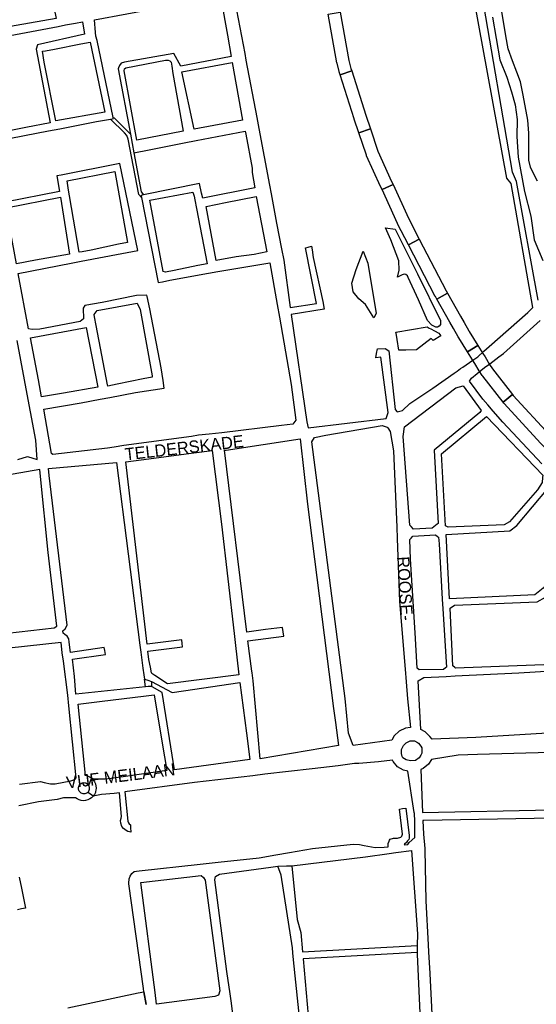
# Model space of a CAD drawing. Header units: metres. Extents: x 89872 to 99175, y 455036 to 468911.
# Tile 47 of 196: x 92658 to 93082, y 462372 to 463180. Entities that reach past the tile are written whole.
import ezdxf
from ezdxf.enums import TextEntityAlignment as Align

# ---------------------------------------------------------------- set-up
doc = ezdxf.new("R2010")
doc.units = ezdxf.units.M
for name, color, linetype in [('Spoorbaandeel', 10, 'Continuous'), ('Straatnamen', 7, 'Continuous'), ('Wegdeel doorgaand', 1, 'Continuous')]:
    doc.layers.add(name, color=color, linetype=linetype)
doc.layers.add('Waterdeel', color=7, linetype='Continuous', true_color=0x00aaff)
doc.layers.add('Wegdeel', color=7, linetype='Continuous', true_color=0x9a9a9a)

msp = doc.modelspace()

# ---------------------------------------------------------------- linework, layer by layer
at = {"layer": 'Spoorbaandeel', "color": 255, "lineweight": -3}
for points in [[(92927.93, 463146.95), (92929.6, 463140.39), (92930.28, 463138.29), (92920.75, 463135.25), (92920.03, 463137.49), (92919.95, 463137.78), (92918.2, 463144.65), (92918.12, 463145), (92910.9, 463184.9), (92920.74, 463186.68)], [(92951.69, 463072.58), (92963.04, 463047.65), (92964.25, 463045.01), (92955.14, 463040.86), (92953.94, 463043.5), (92942.48, 463068.67), (92942.29, 463069.17), (92936.14, 463087.61), (92945.63, 463090.77)], [(93007.73, 462957.91), (93008.8, 462956.02), (93000.11, 462951.08), (92998.99, 462953.05), (92998.9, 462953.21), (92976.89, 462995.57), (92985.76, 463000.18)], [(93037.94, 462906.39), (93039.72, 462903.52), (93043.48, 462897.46), (93045.82, 462893.7), (93062.4, 462872.71), (93054.55, 462866.51), (93037.79, 462887.72), (93037.47, 462888.19), (93034.99, 462892.18), (93031.22, 462898.25), (93029.44, 462901.12), (93025.36, 462907.7), (93033.85, 462912.98)]]:
    msp.add_lwpolyline(points, close=True, dxfattribs=at)
at = {"layer": 'Spoorbaandeel', "color": 7, "lineweight": -3}
for points in [[(92941.9, 463101.95), (92945.63, 463090.77), (92936.14, 463087.61), (92932.4, 463098.82), (92932.39, 463098.88), (92920.75, 463135.25), (92930.28, 463138.29)], [(92976.85, 463017.34), (92985.75, 463000.21), (92985.76, 463000.18), (92976.89, 462995.57), (92976.87, 462995.6), (92967.91, 463012.84), (92967.8, 463013.07), (92955.14, 463040.86), (92964.25, 463045.01)], [(93019.56, 462937.09), (93022.5, 462931.92), (93026.46, 462924.95), (93026.83, 462924.3), (93033.85, 462912.98), (93025.36, 462907.7), (93018.28, 462919.11), (93018.18, 462919.28), (93017.77, 462920.01), (93013.8, 462926.98), (93010.86, 462932.15), (93000.11, 462951.08), (93008.8, 462956.02)], [(93062.94, 462872.02), (93092.6, 462839.53), (93095.81, 462836.32), (93088.74, 462829.25), (93085.44, 462832.54), (93085.29, 462832.71), (93055.44, 462865.41), (93055.21, 462865.68), (93054.55, 462866.51), (93062.4, 462872.71)]]:
    msp.add_lwpolyline(points, close=True, dxfattribs=at)
at = {"layer": 'Waterdeel', "lineweight": -3}
for p, q in [((92962.52, 462999.58), (92957.92, 463009.61)), ((92957.92, 463009.61), (92966.02, 463008.49)), ((92966.02, 463008.49), (92984.26, 462971.63)), ((92968.97, 462982.48), (92962.52, 462999.58)), ((92933.89, 462975.35), (92939.57, 462990.28)), ((92939.57, 462990.28), (92943.57, 462980.56)), ((92943.57, 462980.56), (92950.38, 462939.3)), ((92969.1, 462974.84), (92968.97, 462982.48)), ((92930.33, 462963.97), (92933.89, 462975.35)), ((92967.87, 462968.92), (92969.1, 462974.84)), ((92971.81, 462970.89), (92967.87, 462968.92)), ((92973.41, 462971.51), (92971.81, 462970.89)), ((92974.77, 462971.14), (92973.41, 462971.51)), ((92976.12, 462970.03), (92974.77, 462971.14)), ((92976.63, 462968.83), (92976.12, 462970.03)), ((92985.06, 462950.47), (92976.63, 462968.83)), ((92984.26, 462971.63), (93003.12, 462933.42)), ((92931.4, 462956.86), (92930.33, 462963.97)), ((92936.02, 462951.18), (92931.4, 462956.86)), ((92941.71, 462946.56), (92936.02, 462951.18)), ((92948.46, 462935.68), (92941.71, 462946.56)), ((92992.37, 462933.52), (92985.06, 462950.47)), ((92950.38, 462939.3), (92948.46, 462935.68)), ((92966.49, 462923.78), (92992.35, 462928.34)), ((92992.35, 462928.34), (92993.89, 462927.16)), ((92996.18, 462929.51), (92992.37, 462933.52)), ((92999.45, 462928.01), (92996.18, 462929.51)), ((93000.65, 462927.99), (92999.45, 462928.01)), ((93002.13, 462928.73), (93000.65, 462927.99)), ((93003.12, 462930.21), (93002.13, 462928.73)), ((93003.12, 462933.42), (93003.12, 462930.21)), ((92966.65, 462922.93), (92966.49, 462923.78)), ((92967.64, 462917.72), (92966.65, 462922.93)), ((92993.89, 462927.16), (92995.25, 462926.55)), ((92995.25, 462926.55), (92998.29, 462924.96)), ((93003.35, 462920.94), (92997.21, 462916.93)), ((92998.29, 462924.96), (93001.84, 462923.1)), ((93001.84, 462923.1), (93003.35, 462920.94)), ((92968.93, 462909.06), (92967.64, 462917.72)), ((92995.53, 462918.74), (92983.43, 462909.5)), ((92997.21, 462916.93), (92995.53, 462918.74)), ((92974.62, 462909.16), (92968.93, 462909.06)), ((92983.43, 462909.5), (92974.62, 462909.16))]:
    msp.add_line(p, q, dxfattribs=at)
for points in [[(93082.91, 463047.71), (93079.97, 463052.96), (93077.04, 463059.46), (93075.78, 463065.12), (93075.78, 463087.14), (93074.73, 463097.83), (93070.96, 463118.38), (93068.86, 463129.28), (93065.92, 463137.25), (93062.15, 463146.69), (93058.79, 463156.54), (93056.91, 463167.03), (93049.86, 463208.63)], [(93045.79, 463182.34), (93051.87, 463147.53), (93057.54, 463133.27), (93061.52, 463121.1), (93064.46, 463110.41), (93066.13, 463098.46), (93065.82, 463084.63), (93066.99, 463067.47), (93072.15, 463039.46), (93077.34, 463019.16), (93080.18, 462999.67), (93087.29, 462982.68)]]:
    msp.add_lwpolyline(points, dxfattribs=at)
at = {"layer": 'Wegdeel'}
for p, q in [((92732.29, 463098.85), (92733.72, 463099.1)), ((92743.81, 463087.41), (92732.29, 463098.85)), ((92733.72, 463099.1), (92734.7, 463099.28)), ((92734.7, 463099.28), (92734.51, 463100.23)), ((92734.51, 463100.23), (92735.19, 463099.8)), ((92735.19, 463099.8), (92748.55, 463086.35)), ((92745.75, 463085.35), (92743.81, 463087.41)), ((92746.84, 463082.31), (92745.75, 463085.35)), ((92755.59, 463036.77), (92746.84, 463082.31)), ((92748.55, 463086.35), (92751.38, 463071.11)), ((92751.38, 463071.11), (92757.53, 463039.08)), ((92757.65, 463034.34), (92755.59, 463036.77)), ((92758.17, 463036.31), (92757.29, 463036.13)), ((92757.29, 463036.13), (92757.65, 463034.34)), ((92757.53, 463039.08), (92759.23, 463036.53)), ((92759.23, 463036.53), (92758.17, 463036.31)), ((92761.06, 462632.76), (92760.13, 462638.98)), ((92760.13, 462638.98), (92762.89, 462638.18)), ((92762.89, 462638.18), (92765.88, 462637.16)), ((92765.88, 462637.16), (92765.84, 462633.07)), ((92763.26, 462632.9), (92761.06, 462632.76)), ((92765.84, 462633.07), (92763.26, 462632.9)), ((92869.75, 462485.41), (92876.85, 462485.72)), ((92872.27, 462478.24), (92869.75, 462485.41)), ((92876.85, 462485.72), (92881.08, 462485.9)), ((92881.08, 462485.9), (92885.44, 462441.59)), ((92881.54, 462418.48), (92872.27, 462478.24)), ((92885.44, 462441.59), (92888.39, 462430.94)), ((92888.39, 462430.94), (92889.78, 462415.3)), ((92881.96, 462414.48), (92881.54, 462418.48)), ((92889.78, 462415.3), (92984.1, 462420.49)), ((92984.1, 462420.49), (92983.98, 462416.55)), ((92882.57, 462408.64), (92881.96, 462414.48)), ((92983.92, 462414.6), (92890.3, 462409.45)), ((92983.98, 462416.55), (92983.92, 462414.6)), ((92892.22, 462316.6), (92882.57, 462408.64)), ((92890.3, 462409.45), (92895.54, 462350.43))]:
    msp.add_line(p, q, dxfattribs=at)
for points in [[(92617.13, 463169.05), (92596.04, 463288.9), (92594.52, 463296.71), (92593.72, 463299.91), (92590.4, 463312.95), (92587.82, 463329.74), (92669.28, 463345.13), (92672.79, 463322.43), (92661.71, 463320.08), (92660.8, 463313.26), (92663.32, 463301.39), (92682.19, 463208.24), (92687.72, 463181.34)], [(92634.6, 463086.52), (92625.61, 463129.8), (92624.77, 463134.93), (92624.36, 463136.92), (92623.66, 463140.34), (92618.85, 463161.8), (92689.24, 463174.92), (92695.38, 463176.15), (92703.47, 463177.64), (92709.37, 463178.72), (92710.9, 463168.38), (92672.19, 463159.76), (92671.32, 463156.31), (92682.64, 463095.61), (92662.81, 463091.86), (92649.16, 463089.28)], [(92687.43, 463097.46), (92677.85, 463145.5), (92676.37, 463154.59), (92678.87, 463154.78), (92686.16, 463156.12), (92707.87, 463160.67), (92715.53, 463162.07), (92727.6, 463104.58)], [(92782.62, 463142.35), (92783.32, 463136.34), (92791.84, 463088.77), (92753.86, 463081.62), (92743.54, 463138.39), (92743.83, 463140.03), (92744.73, 463140.8), (92777.36, 463147.04), (92779.53, 463147.17), (92781.06, 463146.66), (92781.92, 463145.51)], [(92800.85, 463090.46), (92790.84, 463137.69), (92832.25, 463145.14), (92840.64, 463097.95)], [(92706.65, 462989.46), (92698.68, 463035.7), (92697.84, 463040.58), (92696.55, 463048.03), (92735.71, 463055.81), (92746.1, 462997.49), (92738.82, 462996.12), (92716.38, 462991.07), (92709.02, 462989.77)], [(92654.96, 462980.03), (92646.56, 463026.05), (92691.33, 463034.64), (92698.46, 462987.79), (92670.71, 462983.01)], [(92777.45, 462973.11), (92775.4, 462973.57), (92764.43, 463032.15), (92799.96, 463038.9), (92800.8, 463035.56), (92801.4, 463032.49), (92802.76, 463025.44), (92811.53, 462980.05), (92804.04, 462978.61), (92784.56, 462974.41)], [(92818.91, 462982.67), (92810.92, 463027.02), (92826.76, 463030.22), (92851.81, 463035.14), (92860.63, 462989.78), (92850.31, 462987.77), (92835.3, 462985.65)], [(92729.99, 462879.64), (92729.79, 462880.59), (92720.59, 462929.28), (92719.22, 462936.53), (92718.87, 462938.42), (92721.2, 462941.58), (92754.25, 462947.62), (92756.52, 462942.55), (92766.32, 462887.97), (92766.49, 462887), (92759.17, 462885.69), (92737.6, 462881.07)], [(92675.68, 462870.68), (92673.23, 462884.7), (92666.49, 462919.25), (92712.32, 462927.71), (92721.91, 462878.66), (92693.65, 462873.93)], [(92981.03, 462762.24), (92979.02, 462764.3), (92978.03, 462765.33), (92972.5, 462838.24), (92973.51, 462846.03), (93015.66, 462878.13), (93021.68, 462879.89), (93036.48, 462859.55), (93035.48, 462858.05), (92997.84, 462826.92), (93001.36, 462766.94), (93000.37, 462766.16), (92996.34, 462763)], [(93009.39, 462763.7), (93007.21, 462765.02), (93003.87, 462823.94), (93041, 462854.56), (93087.17, 462806.37), (93087.01, 462804.51), (93086.67, 462800.34), (93082.9, 462794.32), (93059.82, 462768.22), (93055.3, 462765.71)], [(92931.4, 462584.67), (92927.67, 462594.62), (92924.82, 462623.06), (92897.64, 462833.87), (92899.77, 462837.42), (92909.01, 462839.2), (92955.21, 462847.38), (92959.47, 462845.95), (92959.9, 462845.35), (92961.96, 462842.4), (92964.45, 462826.4), (92967.31, 462763.87), (92967.66, 462754.46), (92969.6, 462702.69), (92974.14, 462647.18), (92974.99, 462636.81), (92976.12, 462622.92), (92978.41, 462599.31), (92974.46, 462598.79), (92969.36, 462596.4), (92965.23, 462592.57), (92963.2, 462588.96)], [(92888.08, 462836.36), (92894.09, 462782.68), (92915.4, 462615.07), (92916.87, 462603.56), (92919.29, 462584.54), (92855.15, 462573.59), (92849.33, 462637.66), (92848.51, 462644.08), (92848.3, 462645.66), (92845.12, 462670.59), (92874.49, 462674.39), (92874.03, 462677.96), (92873.57, 462681.53), (92859.41, 462679.7), (92844.22, 462677.73), (92825.82, 462827.08), (92827.1, 462827.11)], [(92790.73, 462671.21), (92762.35, 462667.7), (92744.92, 462817.4), (92757.45, 462818.94), (92800.64, 462824.84), (92815.59, 462826.78), (92823.37, 462766.32), (92833.82, 462676.38), (92834.65, 462669.23), (92837.73, 462642.7), (92778.92, 462635.21), (92768.51, 462641.98), (92766.05, 462643.57), (92765.92, 462644.28), (92765.03, 462648.85), (92763.82, 462655.05), (92763.02, 462661.97), (92791.44, 462665.47), (92791.09, 462668.34)], [(92761.06, 462632.76), (92703.87, 462626.58), (92702.65, 462641.32), (92701.17, 462655.33), (92728.12, 462659.3), (92727.58, 462662.55), (92727.18, 462664.95), (92699.45, 462660.98), (92698.33, 462669.41), (92697.98, 462672.18), (92696.6, 462674.35), (92694.87, 462675.62), (92693.4, 462676.8), (92693.24, 462678.62), (92695.05, 462680.34), (92696.54, 462683.46), (92681.96, 462806.08), (92681.26, 462811.99), (92737.06, 462816.91), (92756.36, 462666.96), (92757.09, 462661.23), (92758.77, 462648.18), (92759.6, 462642.58), (92760.13, 462638.98), (92762.89, 462638.18), (92765.88, 462637.16), (92782.86, 462628.05), (92792.2, 462629.43), (92838.49, 462636.27), (92843.81, 462594.75), (92846.76, 462572.98), (92784.72, 462564.71), (92774.74, 462628.13), (92766.33, 462632.66), (92765.84, 462633.07), (92763.26, 462632.9)], [(93010.46, 462704.97), (93007.88, 462757.71), (93060.07, 462760.72), (93065.84, 462765.23), (93091.43, 462795.85), (93095.1, 462796), (93097.46, 462796.1), (93130.58, 462768.75), (93130.81, 462766.77), (93131.08, 462764.48), (93118.42, 462749.79), (93087.42, 462713.8), (93080.65, 462708.28)], [(93015.61, 462648.03), (93014.96, 462648.63), (93013.41, 462650.05), (93010.99, 462697.21), (93014.78, 462699.64), (93082.65, 462702.41), (93089.27, 462706.27), (93094.79, 462712.34), (93123.32, 462744.89), (93135.9, 462759.81), (93138.66, 462761.74), (93144.18, 462759.26), (93180.05, 462735.25), (93180.87, 462731.66), (93176.46, 462725.59), (93138.85, 462682.31), (93114.1, 462653.83), (93109.69, 462651.62)], [(92985.62, 462646.76), (92984.08, 462647.99), (92982.31, 462677.13), (92978.45, 462737.43), (92977.9, 462753.72), (92978.99, 462754.88), (92980.47, 462756.48), (92999.05, 462757.4), (93000.74, 462756.1), (93001.44, 462755.56), (93001.99, 462750.04), (93004.51, 462704.59), (93005.01, 462696.82), (93008.07, 462648.96), (93007.4, 462648.4), (93005.67, 462646.94)], [(92716.73, 462557.59), (92715.24, 462558.63), (92713.61, 462559.39), (92711.7, 462559.87), (92705.59, 462618.47), (92723.21, 462620.8), (92761.42, 462625.45), (92765.9, 462625.99), (92768.11, 462626.26), (92774.8, 462586.61), (92778.44, 462564.12), (92742.56, 462558.97), (92738.41, 462558.37), (92732.92, 462557.58), (92727.77, 462557.04), (92723.41, 462556.8), (92719.6, 462556.88)], [(92984.24, 462586.93), (92985.22, 462586.42), (92986.91, 462584.13), (92987.94, 462582.73), (92987.94, 462580.95), (92987.94, 462578.25), (92986.91, 462576.51), (92985.77, 462574.57), (92982.51, 462572.19), (92978.43, 462571.93), (92974.9, 462572.72), (92972.18, 462574.3), (92971.64, 462575.62), (92971.1, 462577.99), (92971.1, 462579.28), (92971.1, 462581.41), (92972.73, 462584.58), (92974.9, 462586.68), (92978.16, 462588.26), (92979.26, 462588.26), (92981.69, 462588.26)], [(92718.01, 462542.97), (92715.72, 462544.52), (92713.52, 462545.97), (92712.81, 462545.45), (92712.08, 462545.11), (92711.3, 462544.9), (92710.5, 462544.83), (92709.7, 462544.9), (92708.92, 462545.11), (92708.19, 462545.45), (92707.53, 462545.91), (92706.96, 462546.48), (92706.5, 462547.14), (92706.16, 462547.87), (92705.99, 462548.52), (92705.88, 462549.45), (92705.95, 462550.25), (92706.16, 462551.03), (92706.52, 462551.78), (92706.96, 462552.41), (92707.53, 462552.98), (92708.19, 462553.45), (92708.92, 462553.79), (92709.7, 462553.99), (92710.68, 462554.05), (92711.3, 462553.99), (92712.08, 462553.79), (92712.81, 462553.45), (92713.47, 462552.98), (92714.04, 462552.41), (92714.5, 462551.76), (92715.62, 462554.71), (92716.73, 462557.59), (92718.01, 462556.31), (92719.04, 462554.83), (92719.81, 462553.19), (92719.93, 462552.71), (92720.27, 462551.44), (92720.43, 462549.64), (92720.27, 462547.84), (92719.96, 462546.67), (92719.81, 462546.09), (92719.04, 462544.46)], [(92770.13, 462372.34), (92768.9, 462381.67), (92757.15, 462472.23), (92806.72, 462477.96), (92808.72, 462476.24), (92809.87, 462473.95), (92821.9, 462383.1), (92821.04, 462379.66), (92817.89, 462378.52)]]:
    msp.add_lwpolyline(points, close=True, dxfattribs=at)
for points in [[(92831.49, 463209.76), (92842.43, 463152.56), (92843.43, 463147.22), (92852.29, 463100.16), (92854.01, 463091.1), (92862.8, 463044.51), (92864.1, 463037.4), (92868.5, 463013.39), (92872.7, 462992.17), (92874.52, 462982.99), (92879.76, 462944.09), (92901.25, 462947.53), (92892.29, 462992.99), (92894.52, 462993.59), (92897.25, 462994.34), (92897.89, 462991.44), (92898.53, 462985.16), (92906.54, 462949.13), (92907.64, 462942.87), (92880.67, 462938.41), (92893.56, 462850.35), (92894.56, 462845.25), (92958.54, 462852.9), (92960.21, 462857.93), (92954.17, 462903.23), (92950.13, 462902.93), (92950.73, 462906.26), (92951.43, 462910.16), (92957.84, 462910.57), (92960.64, 462908.62), (92965.82, 462860.31), (92967.54, 462858.36), (92972.07, 462859.44), (92977.9, 462865.27), (92996.93, 462877.95), (93014.42, 462890.23), (93016.73, 462891.85), (93019.7, 462893.93), (93021.57, 462895.24), (93029.78, 462901.01), (93033.69, 462903.75), (93038.78, 462908.24), (93043.12, 462912.08), (93074.82, 462940.07), (93078.99, 462944.03), (93061.06, 463045.88), (93057.62, 463050.18), (93030.66, 463198.54)], [(92640.18, 463081.28), (92681.37, 463089.02), (92690.78, 463090.88), (92720.74, 463096.8), (92732.29, 463098.85), (92733.72, 463099.1), (92734.7, 463099.28), (92734.51, 463100.23), (92721.31, 463163.42), (92720.33, 463166.74), (92719.96, 463169.93), (92719.23, 463180.25), (92798.78, 463194.94)], [(92823.05, 463196.38), (92828.27, 463167.57), (92831.34, 463150.2), (92789.88, 463142.21), (92784.38, 463152.53), (92743.71, 463145.52), (92741.03, 463144.62), (92739.75, 463142.84), (92738.73, 463140.92), (92738.54, 463140.06), (92748.55, 463086.35), (92751.38, 463071.11), (92764, 463073.57), (92792.79, 463079.2), (92802.45, 463081.09), (92842.81, 463088.97), (92843.45, 463086.37), (92848.67, 463058.6), (92848.6, 463054.98), (92850.66, 463042.28), (92808.06, 463033.76), (92807.02, 463037.91), (92805.4, 463045.85), (92759.23, 463036.53), (92758.17, 463036.31), (92757.29, 463036.13), (92757.65, 463034.34), (92771.44, 462964.53), (92774.87, 462965.18), (92781, 462966.56), (92812.81, 462972.34), (92820.42, 462973.61), (92863.15, 462980.74), (92869.16, 462946.59), (92870.97, 462936.28), (92877.01, 462901.42), (92880.58, 462880.79), (92884.49, 462851.64), (92882.07, 462848.41), (92872.71, 462847.27), (92823.7, 462841.29), (92813.38, 462840.06), (92804.44, 462839.31), (92798.64, 462838.1), (92743.11, 462830.97), (92735.32, 462829.54), (92729.73, 462828.72), (92684.91, 462823.48), (92683.89, 462824.27), (92677.42, 462860.75), (92708.05, 462865.86), (92723.78, 462868.86), (92731.74, 462870.37), (92752.83, 462874.39), (92776.28, 462877.95), (92775.37, 462884.08), (92773.8, 462894.65), (92764.56, 462943), (92762.35, 462953.09), (92762.07, 462954.38), (92753.54, 462954.02), (92725.47, 462948.33), (92711.25, 462945.84), (92709.69, 462943.66), (92710.19, 462934.82), (92707.38, 462932.73), (92674.24, 462926.47), (92667.9, 462925.94), (92665.05, 462926.65), (92656.44, 462972.07), (92699.88, 462980.44), (92708.09, 462982.03), (92741.57, 462988.46), (92754.61, 462990.99), (92740.04, 463062.44), (92691.76, 463052.85), (92688.15, 463052.14), (92690.39, 463039.35), (92645.75, 463030.52)], [(93083.41, 462950.01), (93065.6, 463047.6), (93062.16, 463055.09), (93037.35, 463200.49)], [(93086.24, 462815.76), (93054.24, 462849.9), (93046.34, 462859.13), (93041.97, 462864.24), (93037.96, 462868.94), (93026.95, 462883.61), (93028.58, 462886.05), (93033.27, 462889.91), (93039.24, 462894.82), (93043.56, 462898.01), (93051.07, 462903.55), (93054.95, 462906.42), (93084.86, 462933.56)], [(92656.29, 462819.32), (92664.21, 462821.8), (92671.94, 462819.37), (92671.01, 462835.1), (92666.63, 462858.61), (92664.79, 462868.52), (92655.73, 462917.12)], [(92647.82, 462676.7), (92685.97, 462681.16), (92688.23, 462682.47), (92681.18, 462742.88), (92674.9, 462805.27), (92674.31, 462811.2), (92545.55, 462788.68)], [(92657.54, 462552.95), (92674.91, 462555.04), (92677.75, 462554.23), (92683.02, 462553.17), (92686.94, 462553.17), (92699.68, 462555.47), (92702.11, 462556.31), (92703.39, 462557.59), (92704.04, 462558.05), (92697.98, 462617.24), (92697.36, 462625.79), (92693.55, 462653.85), (92692.57, 462660.74), (92691.79, 462669), (92649.18, 462664.46)], [(93090.66, 462594.8), (93032.09, 462591.06), (92996.26, 462589.71), (92994.51, 462591.84), (92990.57, 462595.87), (92987.14, 462597.7), (92984.71, 462637.61), (92989.53, 462640.36), (93007.75, 462641.27), (93015.3, 462641.64), (93067.34, 462644.22), (93116.64, 462647.26)], [(92761.48, 462372.01), (92759.69, 462382.38), (92759.23, 462385.03), (92747.42, 462470.89), (92747.33, 462471.5), (92747.66, 462475.02), (92748.4, 462477.32), (92749.79, 462479.45), (92751.75, 462481.14), (92753.69, 462481.41), (92755.72, 462481.69), (92805.74, 462487.07), (92820.56, 462488.66), (92854.28, 462492.29), (92868.11, 462494.73), (92879.18, 462496.67), (92898.08, 462500), (92931.44, 462503.61), (92936.53, 462503.36), (92940.38, 462502.49), (92949.63, 462500.69), (92957.01, 462501.06), (92960.22, 462501.42), (92960.14, 462501.95), (92960.11, 462504.16), (92960.98, 462506.15), (92961.41, 462506.86), (92961.91, 462507.7), (92964.52, 462508.38), (92967.87, 462508.57), (92970.66, 462509.25), (92971.53, 462510.24), (92972.09, 462511.73), (92969.6, 462532.33), (92972.1, 462532.73), (92974.63, 462533.14), (92977.36, 462510.68), (92977.34, 462508.54), (92977.3, 462507.33), (92976.12, 462506.4), (92975.38, 462505.03), (92973.7, 462503.6), (92973.25, 462502.88), (92976.37, 462503.23), (92977.49, 462504.97), (92982.16, 462509.11), (92982.19, 462521.74), (92982.14, 462522.52), (92981.75, 462528.72), (92981.61, 462529.61), (92976.29, 462563.55), (92972.74, 462564.26), (92967.9, 462567.15), (92964.17, 462571.37), (92963.63, 462572.61), (92952.2, 462571.09), (92936, 462569.91), (92932.47, 462569.65), (92919.07, 462567.98), (92897.89, 462565.34), (92858.96, 462560.9), (92849.16, 462559.79), (92801.11, 462554.31), (92743.95, 462546.46), (92746.59, 462522.51), (92747.03, 462521.07), (92747.65, 462520.19), (92748.6, 462519.44), (92748.76, 462517.23), (92749.03, 462513.55), (92747.78, 462513.74), (92746.46, 462513.87), (92745.02, 462514.68), (92743.02, 462516.31), (92741.64, 462518.13), (92740.64, 462520.7), (92740.58, 462522.95), (92741.01, 462524.96), (92741.39, 462526.27), (92739.59, 462545.67), (92735.39, 462545.29), (92724.82, 462544.3), (92723.57, 462544.18), (92718.01, 462542.97), (92716.73, 462541.7), (92715.24, 462540.66), (92713.61, 462539.89), (92711.86, 462539.42), (92710.06, 462539.27), (92708.26, 462539.42), (92706.51, 462539.89), (92704.87, 462540.66), (92703.39, 462541.7), (92700.35, 462541.68), (92693.65, 462541.49), (92688.4, 462540.15), (92673.06, 462538.23), (92656.97, 462535.07)], [(93093.22, 462578.9), (93033.45, 462577.3), (93017.57, 462576.51), (92995.77, 462572.97), (92993.38, 462569.18), (92989.06, 462565.56), (92987.03, 462564.73), (92988.48, 462529.53), (93094.26, 462531.78)], [(93095.12, 462525.02), (92989.61, 462522.93), (92988.76, 462522.88), (92989.21, 462511.87), (92990.29, 462500), (92990.32, 462498.8), (92991.24, 462457.11), (92993.13, 462420.97), (92993.43, 462415.09), (92994.35, 462397.39), (92998.89, 462308.95), (93000.62, 462286.94), (93005.66, 462198.36), (93006.91, 462175.97), (93008.2, 462164.17), (93008.27, 462163.61), (93009.94, 462150.12), (93011.49, 462139.86), (93012.67, 462133.94), (93019.96, 462097.22), (93203.89, 462133.4)], [(92832.65, 462364.04), (92831.49, 462372.92), (92830.42, 462380.81), (92827.63, 462399.15), (92817.89, 462474.24), (92818.47, 462477.1), (92821.62, 462478.82), (92863.89, 462484.61), (92869.75, 462485.41), (92876.85, 462485.72), (92881.08, 462485.9), (92941.7, 462493.28), (92961.04, 462495.93), (92966.62, 462496.7), (92979.3, 462498.43), (92984.4, 462429.9), (92984.1, 462420.49), (92983.98, 462416.55), (92983.92, 462414.6), (92983.87, 462412.99), (92986.42, 462358.96)], [(92657.27, 462476.42), (92659.11, 462467.49), (92662.47, 462451.1), (92659.06, 462450.38), (92655.86, 462449.71)], [(92697.2, 462369.31), (92754.99, 462381.43), (92759.69, 462382.38), (92761.48, 462372.01)]]:
    msp.add_lwpolyline(points, dxfattribs=at)
at = {"layer": 'Wegdeel doorgaand'}
msp.add_lwpolyline([(92714.04, 462546.48), (92714.5, 462547.14), (92714.84, 462547.87), (92715.05, 462548.65), (92715.12, 462549.45), (92715.05, 462550.25), (92714.84, 462551.03), (92714.5, 462551.76), (92715.62, 462554.71), (92716.73, 462557.59), (92718.01, 462556.31), (92719.04, 462554.83), (92719.81, 462553.19), (92719.93, 462552.71), (92720.27, 462551.44), (92720.43, 462549.64), (92720.27, 462547.84), (92719.96, 462546.67), (92719.81, 462546.09), (92719.04, 462544.46), (92718.01, 462542.97), (92715.72, 462544.52), (92713.52, 462545.97)], close=True, dxfattribs=at)

# ---------------------------------------------------------------- texts
at = {"layer": 'Straatnamen'}
for s, rotation, p in [('TELDERSKADE', 6.48003, (92792.76, 462829.06)), ('ROOSE-', 273.49068, (92974.07, 462713.46)), ('VIJF MEILAAN', 7.16707, (92740.58, 462559.64))]:
    msp.add_text(s, height=10, rotation=rotation, dxfattribs=at).set_placement(p, align=Align.MIDDLE_CENTER)

doc.saveas('drawing.dxf')
